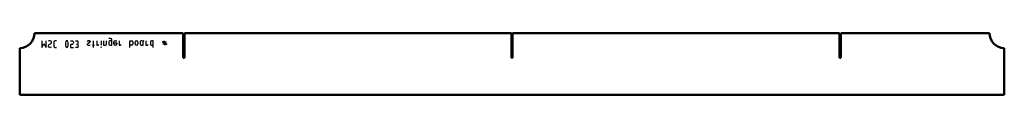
# Model space of a CAD drawing. Header units: millimetres. Extents: x 0 to 1500, y 0 to 94.
import ezdxf

# ---------------------------------------------------------------- set-up
doc = ezdxf.new("R2010")
doc.units = ezdxf.units.MM
doc.layers.add('IV_MARK_SURFACE_BACK', color=91, linetype='Continuous', lineweight=25, true_color=0x80ff80)
doc.layers.add('IV_OUTER_PROFILE', color=7, linetype='Continuous', lineweight=50)

msp = doc.modelspace()

# ---------------------------------------------------------------- linework, layer by layer
at = {"layer": 'IV_MARK_SURFACE_BACK'}
for p, q in [((33.5, 82.2), (33.5, 72.2)), ((33.5, 72.2), (36.8, 77.7)), ((36.8, 77.7), (40.2, 72.2)), ((40.2, 72.2), (40.2, 82.2)), ((47.4, 77.7), (44.6, 76.1)), ((51.8, 80), (51.8, 74.4)), ((56.3, 82.2), (54.1, 82.2)), ((77.4, 82.2), (80.2, 82.2)), ((80.2, 76.6), (77.4, 76.6)), ((77.4, 76.6), (77.4, 72.2)), ((81.8, 80), (81.8, 78.9)), ((85.2, 82.2), (86.8, 82.2)), ((86.8, 76.6), (86.3, 76.6)), ((102.9, 77.2), (102.9, 76.6)), ((106.3, 79.4), (104.1, 78.3)), ((104.6, 82.2), (105.7, 82.2)), ((104.6, 75.5), (105.7, 75.5)), ((107.4, 81.1), (107.4, 80.5)), ((110.7, 75.5), (111.8, 75.5)), ((111.8, 82.2), (111.8, 75.5)), ((111.8, 75.5), (111.8, 72.2)), ((111.8, 75.5), (114.1, 75.5)), ((117.4, 82.2), (117.4, 75.5)), ((117.4, 75.5), (119.6, 75.5)), ((124.3, 82.2), (124.3, 75.5)), ((127.9, 82.2), (127.9, 75.5)), ((127.9, 75.5), (130.7, 75.5)), ((132.4, 77.2), (132.4, 82.2)), ((138.5, 85.5), (135.7, 85.5)), ((135.7, 80.5), (135.7, 77.2)), ((140.2, 82.2), (137.4, 82.2)), ((137.4, 75.5), (140.2, 75.5)), ((140.2, 82.2), (140.2, 83.9)), ((140.2, 75.5), (140.2, 82.2)), ((143.5, 78.9), (143.5, 80.5)), ((143.5, 78.9), (147.9, 78.9)), ((143.5, 77.7), (143.5, 78.9)), ((145.2, 82.2), (147.9, 82.2)), ((147.9, 78.9), (147.9, 77.7)), ((151.3, 82.2), (151.3, 75.5)), ((151.3, 75.5), (153.5, 75.5)), ((167.9, 75.5), (167.9, 82.2)), ((167.9, 82.2), (170.7, 82.2)), ((170.7, 75.5), (167.9, 75.5)), ((167.9, 72.2), (167.9, 75.5)), ((172.4, 80.5), (172.4, 77.2)), ((175.7, 77.7), (175.7, 80)), ((180.2, 80), (180.2, 77.7)), ((183.5, 80.5), (183.5, 77.7)), ((186.3, 82.2), (185.2, 82.2)), ((185.7, 75.5), (187.9, 75.5)), ((187.9, 80.5), (187.9, 81.1)), ((187.9, 75.5), (187.9, 80.5)), ((192.4, 82.2), (192.4, 75.5)), ((192.4, 75.5), (194.6, 75.5)), ((199.1, 80.5), (199.1, 77.2)), ((203.5, 82.2), (200.7, 82.2)), ((200.7, 75.5), (203.5, 75.5)), ((203.5, 75.5), (203.5, 82.2)), ((203.5, 72.2), (203.5, 75.5)), ((219.1, 80), (216.8, 80)), ((217.9, 82.2), (219.1, 80)), ((217.9, 77.7), (220.2, 77.7)), ((221.3, 80), (219.1, 80)), ((219.1, 80), (220.2, 77.7)), ((221.3, 80), (220.2, 82.2)), ((220.2, 77.7), (222.4, 77.7)), ((220.2, 77.7), (221.3, 75.5)), ((222.4, 77.7), (221.3, 80)), ((223.5, 80), (221.3, 80)), ((223.5, 75.5), (222.4, 77.7)), ((222.4, 77.7), (224.6, 77.7)), ((54.1, 72.2), (56.3, 72.2)), ((77.4, 72.2), (81.8, 72.2)), ((87.4, 72.2), (85.2, 72.2))]:
    msp.add_line(p, q, dxfattribs=at)
msp.add_circle((124.3, 72.5), 0.278, dxfattribs=at)
for centre, radius, start, end in [((45.6, 78.5), 3.74, 79.0373, 123.5826), ((45.7, 74.2), 2.21, 120.7016, 220.3737), ((46.2, 79.8), 2.39, 300.441, 87.6315), ((54.1, 80), 2.22, 90, 180), ((83.6, 77.2), 14, 163.8661, 196.1339), ((71.8, 80.4), 1.81, 23.0373, 156.9627), ((60.1, 77.2), 14, 343.8661, 16.1339), ((79.5, 79.9), 2.38, 1.0861, 72.6537), ((79.5, 78.9), 2.38, 287.3463, 358.9139), ((86.8, 79.4), 2.78, 270, 90), ((87.4, 74.4), 2.22, 270, 90), ((104.6, 80.4), 1.82, 90.3744, 157.0058), ((104.8, 76.4), 2, 111.8601, 158.1399), ((104.6, 77.3), 1.82, 202.9942, 269.6256), ((105.7, 80.4), 1.82, 22.9942, 89.6256), ((105.7, 77.3), 1.82, 270.3744, 337.0058), ((105.5, 81.3), 2, 291.8601, 338.1399), ((119.6, 76.6), 1.11, 270, 0), ((130.7, 77.2), 1.67, 270, 0), ((137.4, 80.5), 1.67, 90, 180), ((137.4, 77.2), 1.67, 180, 270), ((138.5, 83.9), 1.67, 0, 90), ((145.2, 80.5), 1.67, 90, 180), ((145.7, 77.7), 2.22, 180, 0), ((153.5, 76.6), 1.11, 270, 0), ((170.7, 80.5), 1.67, 0, 90), ((170.7, 77.2), 1.67, 270, 0), ((177.9, 80), 2.22, 0, 180), ((177.9, 77.7), 2.22, 180, 0), ((185.2, 80.5), 1.67, 90, 180), ((185.7, 77.7), 2.22, 180, 270), ((186.3, 80.5), 1.67, 0, 90), ((189.1, 81.1), 1.11, 90, 180), ((194.6, 76.6), 1.11, 270, 0), ((200.7, 80.5), 1.67, 90, 180), ((200.7, 77.2), 1.67, 180, 270), ((46.3, 76.9), 4.69, 241.7153, 298.2847), ((54.1, 74.4), 2.22, 180, 270), ((71.8, 74), 1.8, 202.4119, 337.5881)]:
    msp.add_arc(centre, radius, start, end, dxfattribs=at)
at = {"layer": 'IV_OUTER_PROFILE'}
for p, q in [((22.5, 93.7), (249, 93.7)), ((249, 56.2), (249, 93.7)), ((251, 93.7), (251, 56.2)), ((251, 93.7), (749, 93.7)), ((749, 56.2), (749, 93.7)), ((751, 93.7), (1249, 93.7)), ((751, 93.7), (751, 56.2)), ((1249, 56.2), (1249, 93.7)), ((1251, 93.7), (1251, 56.2)), ((1251, 93.7), (1477.5, 93.7)), ((0, 0), (0, 71.2)), ((1500, 71.2), (1500, 0)), ((251, 56.2), (249, 56.2)), ((751, 56.2), (749, 56.2)), ((1251, 56.2), (1249, 56.2)), ((1500, 0), (0, 0))]:
    msp.add_line(p, q, dxfattribs=at)
for centre, start, end in [((0, 93.7), 270, 0), ((1500, 93.7), 180, 270)]:
    msp.add_arc(centre, 22.5, start, end, dxfattribs=at)

doc.saveas('drawing.dxf')
